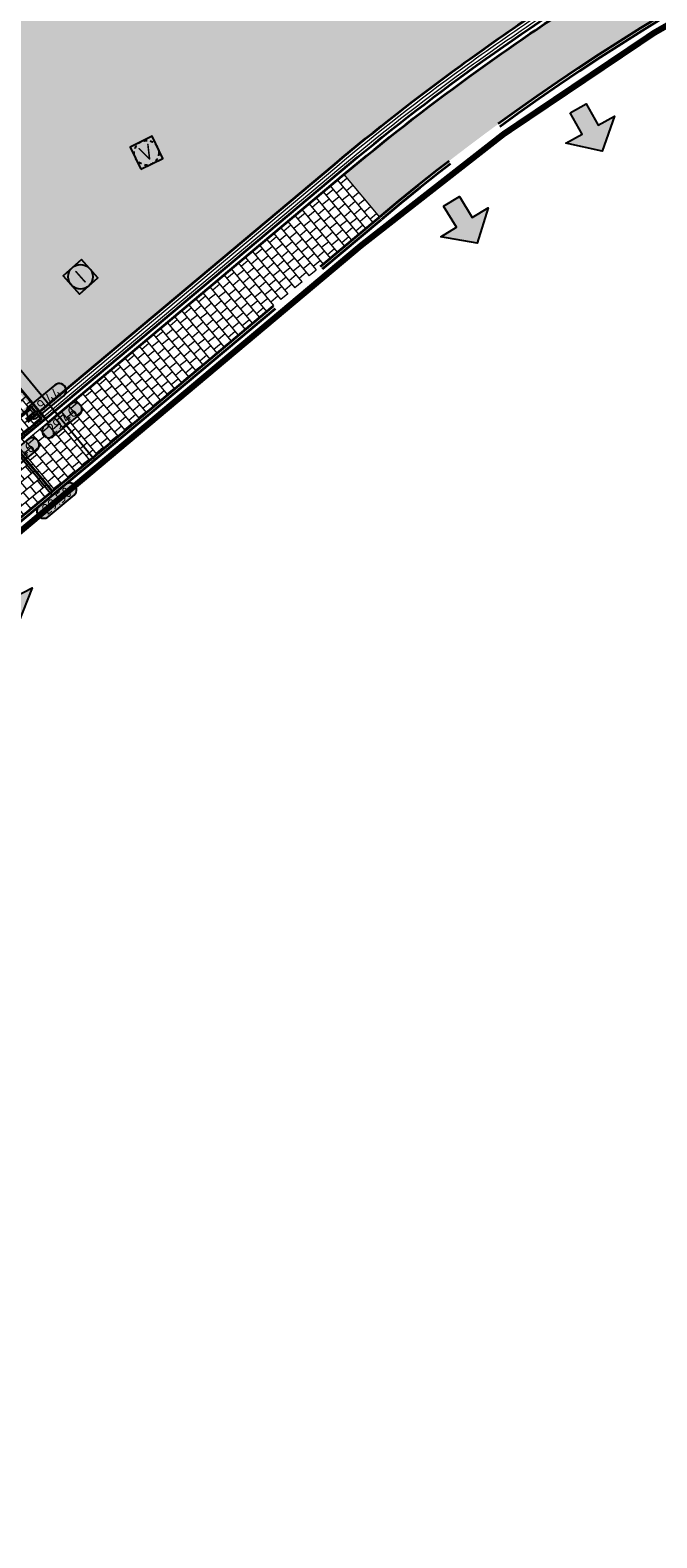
# Model space of a CAD drawing. Header units: metres. Extents: x 199937 to 201628, y 374508 to 375260.
# Tile 178 of 183: x 201489 to 201509, y 374812 to 374861. Entities that reach past the tile are written whole.
import ezdxf
from ezdxf.enums import TextEntityAlignment as Align

# ---------------------------------------------------------------- set-up
doc = ezdxf.new("R2010")
doc.units = ezdxf.units.M
for name, pattern in [('HIDDENX2', [0.75, 0.5, -0.25]), ('VH-OPSLUITBAND_100X200', [16, 8, -2, 4, -2]), ('VH-OPSLUITBAND_150X250', [24, 16, -2, 4, -2]), ('XX-PROJECTGRENS', [18, 12, -3, 0, -3])]:
    doc.linetypes.add(name, pattern=pattern)
doc.layers.add('000___INRIT-PIJL', color=252, linetype='Continuous')
for name, color, linetype, lineweight in [('B-WE-RI-VWA_RIOOLPUT_VALPUT-S', 20, 'Continuous', 25), ('N-WE-OG-HOOGTELIJN-G', 7, 'Continuous', 25), ('N-WE-RI-ITR_RIOOLPUT-S', 84, 'Continuous', 25), ('N-WE-VH-DREMPEL-G', 30, 'Continuous', 35), ('N-WE-VH-GOOT-G', 170, 'Continuous', 35), ('N-WE-VH-KANTOPSLUITING_OPSLUITBAND_100X200-G', 150, 'VH-OPSLUITBAND_100X200', 35), ('N-WE-VH-KANTOPSLUITING_OPSLUITBAND_150X250-G', 150, 'VH-OPSLUITBAND_150X250', 35), ('N-WE-VH-KANTOPSLUITING_VERLOOPBAND-S', 251, 'Continuous', 25), ('N-WE-VH-KANTVERHARDING_STREKLAAG-G', 60, 'Continuous', 18), ('N-WE-VH-VERHARDING_TEGEL-A', 252, 'Continuous', 18), ('N-WE-VH-VERHARDING_TEGEL-G', 252, 'Continuous', 35), ('N-WE-VW-MARKERING-G', 7, 'Continuous', 35), ('N-WE-VW-MARKERING-V', 7, 'Continuous', 18), ('X-XX-AL-HOOGTELABEL-S', 7, 'Continuous', 25)]:
    doc.layers.add(name, color=color, linetype=linetype, lineweight=lineweight)
doc.layers.add('N-WE-KG-GRENS_PROJECT-G', color=7, linetype='XX-PROJECTGRENS', lineweight=35, transparency=0.45)
doc.layers.add('N-WE-VH-VERHARDING_BETONSTRAATSTEEN_ROOD-A', color=7, linetype='Continuous', lineweight=0, true_color=0xa92c0a)
doc.layers.add('X-XX-AL-HULPLIJN-G', color=7, linetype='Continuous', lineweight=18, plot=False)
doc.styles.add('NLCS-ISO', font='NLCS-ISO.ttf')
doc.styles.add('NLCS-ISO-ANNOTATIEF-T18', font='NLCS-ISO.ttf', dxfattribs={"height": 1.8})

# ---------------------------------------------------------------- blocks, each defined once
blk = doc.blocks.new('inrit')
h = blk.add_hatch(color=256)
h.dxf.hatch_style = 1
h.paths.add_polyline_path([(0.3000000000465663, 1), (-0.300000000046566, 1), (-0.3000000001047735, 1.799999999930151), (-0.900000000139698, 1.799999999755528), (-2.328301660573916e-10, 2.599999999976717), (0.9000000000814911, 1.799999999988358), (0.2999999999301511, 1.799999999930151)])
at = {"color": 3, "flags": 128}
blk.add_lwpolyline([(0.3000000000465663, 1), (-0.300000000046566, 1), (-0.3000000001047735, 1.799999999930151), (-0.900000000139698, 1.799999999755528), (-2.328301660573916e-10, 2.599999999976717), (0.9000000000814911, 1.799999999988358), (0.2999999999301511, 1.799999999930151), (0.3000000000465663, 1)], dxfattribs=at)
blk = doc.blocks.new('SVH-VERLOOPBAND_TROTTOIRBAND 130 150X250 HD_OPSLUITBAND 150X250 HD_L1000_LINKS-MM')
at = {"linetype": 'Continuous', "lineweight": 0}
blk.add_lwpolyline([(0, 0), (-1000, 1.13686837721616e-13), (-1000, 150.0000000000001), (0, 150)], close=True, dxfattribs=at)
blk.add_lwpolyline([(0, 20), (-100, 20), (-900, 1.13686837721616e-13)], dxfattribs=at)
blk = doc.blocks.new('*U283')
h = blk.add_hatch(color=253)
h.dxf.hatch_style = 1
edge = h.paths.add_edge_path()
edge.add_line((2.726055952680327, 1.132202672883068), (-2.726055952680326, 1.132202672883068))
edge.add_arc((-2.726055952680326, 0), 1.132202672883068, 90, 270)
edge.add_line((-2.726055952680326, -1.132202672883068), (2.726055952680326, -1.132202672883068))
edge.add_arc((2.726055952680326, 3.697785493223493e-32), 1.132202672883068, 270, 450)
blk.add_lwpolyline([(2.726055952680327, 1.132202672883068), (-2.726055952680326, 1.132202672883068, 0.9999999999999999), (-2.726055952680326, -1.132202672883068), (2.726055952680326, -1.132202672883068, 0.9999999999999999)], format="xyb", close=True)
at = {"style": 'NLCS-ISO-ANNOTATIEF-T18'}
blk.add_attdef('HGT', text='', height=1.8, dxfattribs=at).set_placement((-0.002853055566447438, -0.0004570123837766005), align=Align.MIDDLE_CENTER)
blk = doc.blocks.new('SRI-PUT_INSPECTIE-SO')
at = {"lineweight": -3, "flags": 128}
blk.add_lwpolyline([(-1.999999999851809, -2.000000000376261), (2.000000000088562, -2.000000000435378), (2.000000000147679, 1.999999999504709), (-2.00000000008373, 1.999999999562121)], close=True, dxfattribs=at)
at = {"lineweight": -3, "ltscale": 1.5}
blk.add_circle((0, -7.105427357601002e-14), 1.999999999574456, dxfattribs=at)
at = {"ltscale": 0.1, "style": 'NLCS-ISO'}
blk.add_text('I', height=2.5, dxfattribs=at).set_placement((-0.002795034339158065, -0.007140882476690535), align=Align.MIDDLE_CENTER)
blk = doc.blocks.new('SRI-PUT_VALPUT-SO')
at = {"lineweight": -3, "flags": 128}
blk.add_lwpolyline([(-1.999999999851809, -2.00000000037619), (2.000000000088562, -2.000000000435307), (2.000000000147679, 1.99999999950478), (-2.00000000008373, 1.999999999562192)], close=True, dxfattribs=at)
at = {"linetype": 'HIDDENX2', "lineweight": -3, "ltscale": 0.25}
blk.add_circle((0, 0), 1.999999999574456, dxfattribs=at)
at = {"ltscale": 0.1, "style": 'NLCS-ISO'}
blk.add_text('V', height=2.5, dxfattribs=at).set_placement((-0.002795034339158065, -0.007140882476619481), align=Align.MIDDLE_CENTER)

msp = doc.modelspace()

# ---------------------------------------------------------------- hatches: boundary and pattern name
at = {"layer": 'N-WE-VH-VERHARDING_BETONSTRAATSTEEN_ROOD-A'}
h = msp.add_hatch(dxfattribs=at)
h.set_pattern_fill('AVH-ROO_BSS_KEIFRMT_KEPER-SO', color=36, scale=2, angle=-19.74167357, pattern_type=2)
h.set_pattern_definition([(340.25832643, (201380.8364444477, 375114.1943056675), (0.2685910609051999, 0.1267234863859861), [0.6299999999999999, -0.21]), (250.25832643, (201380.9783120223, 375114.5896202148), (0.2685910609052, 0.126723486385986), [0.6299999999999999, -0.21])])
edge = h.paths.add_edge_path()
edge.add_line((201507.9956885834, 374863.3119320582), (201505.1054497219, 374868.1067331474))
edge.add_line((201505.1054497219, 374868.1067331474), (201499.6950040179, 374864.4147148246))
edge.add_line((201499.6950040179, 374864.4147148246), (201499.6874682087, 374864.4095724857))
edge.add_arc((201496.1364254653, 374869.6134263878), 6.299999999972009, 205.4530051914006, 304.3091229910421, ccw=False)
edge.add_line((201490.4479154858, 374866.9058713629), (201485.4933009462, 374864.5476278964))
edge.add_line((201485.4933009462, 374864.5476278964), (201487.4499156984, 374860.4368259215))
edge.add_arc((201481.761405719, 374857.7292708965), 6.299999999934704, -50.40628703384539, 25.4530051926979, ccw=False)
edge.add_line((201485.7766441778, 374852.874596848), (201489.2776825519, 374848.7045064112))
edge.add_line((201489.2776825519, 374848.7045064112), (201498.8698415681, 374856.7511096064))
edge.add_arc((201547.2651336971, 374799.0624131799), 75.29999997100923, 121.43336395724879, 129.993429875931, ccw=False)
h = msp.add_hatch(dxfattribs=at)
h.set_pattern_fill('AVH-ROO_BSS_KEIFRMT_KEPER-SO', color=36, scale=2, angle=129.69, pattern_type=2)
h.set_pattern_definition([(129.69, (201109.114271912, 374903.0265801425), (-0.2957103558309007, 0.02748427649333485), [0.63, -0.21]), (39.68999999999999, (201108.7910772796, 374902.7583540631), (-0.2957103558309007, 0.02748427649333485), [0.63, -0.21])])
h.paths.add_polyline_path([(201488.7002432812, 374847.836895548), (201489.4706400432, 374848.4744950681), (201485.5854423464, 374853.1057718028), (201484.8152177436, 374852.4679670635)])
at = {"layer": 'N-WE-VH-VERHARDING_TEGEL-A'}
h = msp.add_hatch(dxfattribs=at)
h.set_pattern_fill('AVH-TEGEL_300X300_HALFST-SO', color=256, scale=5, angle=29.18063153, pattern_type=2)
h.set_pattern_definition([(29.18063153, (201499.1590564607, 374856.4063564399), (0.1887914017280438, 0.2772324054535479), [0.3, -0.3]), (119.18063153, (201499.1590564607, 374856.4063564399), (-0.2619260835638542, -0.1462693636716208), [])])
edge = h.paths.add_edge_path()
edge.add_arc((201522.9529529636, 374848.1349996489), 20.14999995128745, 115.1416162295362, 119.2238639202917)
edge.add_line((201513.1152556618, 374865.7202835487), (201510.0714852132, 374864.0175136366))
edge.add_line((201510.0714852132, 374864.0175136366), (201509.9844806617, 374863.9675393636))
edge.add_arc((201547.2651337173, 374799.0624131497), 74.85000000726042, 119.872494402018, 129.993429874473)
edge.add_line((201499.1590564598, 374856.4063564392), (201500.315916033, 374855.027343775))
edge.add_arc((201547.265133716, 374799.0624131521), 73.05000000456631, 119.87249440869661, 129.9934298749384, ccw=False)
edge.add_line((201510.8810093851, 374862.406694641), (201510.9591788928, 374862.4515941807))
edge.add_line((201510.9591788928, 374862.4515941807), (201514.5648008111, 374864.4686794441))
edge.add_line((201514.5648008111, 374864.4686794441), (201520.2566502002, 374867.1399796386))
edge.add_line((201520.2566502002, 374867.1399796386), (201530.617597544, 374871.9184724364))
edge.add_line((201530.617597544, 374871.9184724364), (201529.8637458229, 374873.5530083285))
edge.add_line((201529.8637458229, 374873.5530083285), (201519.4973445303, 374868.7720001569))
edge.add_line((201519.4973445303, 374868.7720001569), (201514.3920831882, 374866.375997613))
h = msp.add_hatch(dxfattribs=at)
h.set_pattern_fill('AVH-TEGEL_300X300_HALFST-SO', color=256, scale=5, angle=39.8044501, pattern_type=2)
h.set_pattern_definition([(39.8044501, (201324.2607280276, 374708.3205235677), (0.1344447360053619, 0.307285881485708), [0.3, -0.3]), (129.8044501, (201324.2607280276, 374708.3205235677), (-0.2304701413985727, -0.1920508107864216), [])])
edge = h.paths.add_edge_path()
edge.add_line((201488.5463605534, 374847.5144061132), (201489.695653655, 374846.1291352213))
edge.add_arc((202028.5262411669, 374196.6635398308), 843.8862255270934, 129.5880919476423, 129.6808734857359, ccw=False)
edge.add_line((201490.7480674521, 374847.0008350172), (201500.315916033, 374855.027343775))
edge.add_line((201500.315916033, 374855.027343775), (201499.1590564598, 374856.4063564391))
edge.add_line((201499.1590564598, 374856.4063564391), (201489.5908019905, 374848.3795071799))
edge.add_arc((202028.4027781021, 374196.8057139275), 845.4979323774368, 129.5886828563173, 129.6805862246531)
h = msp.add_hatch(dxfattribs=at)
h.set_pattern_fill('AVH-TEGEL_300X300_HALFST-SO', color=256, angle=129.68087348, pattern_type=2)
h.set_pattern_definition([(129.68087348, (201484.2512388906, 374843.5349055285), (-0.3069951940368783, 0.1351071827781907), [0.3, -0.3]), (219.68087348, (201484.2512388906, 374843.5349055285), (0.1915532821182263, -0.2308838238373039), [])])
h.paths.add_polyline_path([(201489.695653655, 374846.1291352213), (201488.7379138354, 374847.2835222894), (201488.3915880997, 374846.9961923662), (201484.5955692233, 374843.8246237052), (201484.2512388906, 374843.5349055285), (201485.2169553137, 374842.3871506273, -0.001728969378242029)])
at = {"layer": 'N-WE-VW-MARKERING-V'}
h = msp.add_hatch(color=256, dxfattribs=at)
h.dxf.hatch_style = 1
h.paths.add_polyline_path([(201485.5084057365, 374853.041979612), (201485.669031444, 374852.8505373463), (201485.3625841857, 374852.5934574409), (201485.4268541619, 374852.5168456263), (201485.7333014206, 374852.7739255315), (201485.8618413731, 374852.6207019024), (201485.1723350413, 374852.0422721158), (201485.2433165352, 374851.9712906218), (201485.9261113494, 374852.5440900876), (201486.0546513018, 374852.3908664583), (201485.7482040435, 374852.1337865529), (201485.8248158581, 374852.0571747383), (201486.1189212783, 374852.3142546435), (201486.2474612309, 374852.1610310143), (201485.557954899, 374851.5826012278), (201485.6222248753, 374851.5059894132), (201486.311731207, 374852.0844191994), (201486.4402711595, 374851.9311955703), (201486.1338239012, 374851.6741156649), (201486.1980938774, 374851.5975038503), (201486.5045411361, 374851.8545837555), (201486.6330810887, 374851.7013601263), (201485.9435747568, 374851.1229303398), (201486.0078447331, 374851.0463185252), (201486.6973510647, 374851.6247483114), (201486.8258910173, 374851.4715246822), (201486.5194437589, 374851.2144447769), (201486.5837137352, 374851.1378329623), (201486.8901609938, 374851.3949128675), (201487.0187009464, 374851.2416892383), (201486.3291946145, 374850.6632594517), (201486.3934645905, 374850.5866476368), (201487.0829709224, 374851.1650774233), (201487.211510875, 374851.0118537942), (201486.9050636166, 374850.754773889), (201486.9693335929, 374850.6781620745), (201487.2757808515, 374850.9352419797), (201487.4043208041, 374850.7820183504), (201486.7148144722, 374850.2035885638), (201486.7790844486, 374850.1269767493), (201487.4685907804, 374850.7054065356), (201487.5971307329, 374850.5521829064), (201487.2906834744, 374850.2951030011), (201487.3549534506, 374850.2184911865), (201487.6614007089, 374850.4755710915), (201487.7899406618, 374850.3223474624), (201487.1004343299, 374849.7439176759), (201487.1647043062, 374849.6673058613), (201487.854210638, 374850.2457356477), (201487.9827505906, 374850.0925120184), (201487.6763033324, 374849.8354321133), (201487.7405733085, 374849.7588202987), (201488.0470205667, 374850.0159002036), (201488.1755605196, 374849.8626765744), (201487.4860541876, 374849.2842467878), (201487.5503241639, 374849.2076349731), (201488.2398304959, 374849.7860647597), (201488.3683704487, 374849.6328411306), (201488.0619231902, 374849.3757612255), (201488.1261931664, 374849.2991494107), (201488.4326404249, 374849.556229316), (201488.5611803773, 374849.4030056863), (201487.8716740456, 374848.8245759), (201487.935944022, 374848.7479640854), (201488.6254503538, 374849.3263938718), (201488.7539903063, 374849.1731702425), (201488.4475430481, 374848.9160903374), (201488.5118130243, 374848.8518203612), (201488.8182602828, 374849.0965584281), (201488.9468002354, 374848.9433347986), (201488.2572939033, 374848.3649050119), (201488.3215638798, 374848.2882931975), (201489.0110702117, 374848.8667229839), (201489.1396101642, 374848.7134993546), (201488.833162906, 374848.4564194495), (201488.8974328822, 374848.3798076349), (201489.2038801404, 374848.6368875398), (201489.3324200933, 374848.4836639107), (201488.6429137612, 374847.905234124), (201488.7002432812, 374847.836895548), (201489.4704972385, 374848.4746652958), (201485.585426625, 374853.1057587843)])

# ---------------------------------------------------------------- linework, layer by layer
at = {"layer": 'N-WE-KG-GRENS_PROJECT-G', "const_width": 0.2}
msp.add_lwpolyline([(201439.4621770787, 374979.5261280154), (201492.1790662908, 374868.6795140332, 0.5255248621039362), (201499.1173922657, 374866.9516391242), (201509.4342357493, 374873.5955944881, -0.07291616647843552), (201518.823211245, 374878.069786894), (201527.0470906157, 374881.2399231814), (201530.9059065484, 374871.5719258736), (201514.3318403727, 374863.9328418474, 0.05342277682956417), (201499.7170420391, 374854.1030272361), (201477.6041772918, 374835.5521316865), (201435.0933453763, 374796.7361576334)], format="xyb", dxfattribs=at)
at = {"layer": 'N-WE-OG-HOOGTELIJN-G'}
for points in [[(201485.8125343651, 374853.5089798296), (201491.0811569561, 374847.1464953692)], [(201484.436370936, 374852.3486218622), (201489.6947809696, 374845.9984702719)]]:
    msp.add_lwpolyline(points, dxfattribs=at)
at = {"layer": 'N-WE-VH-DREMPEL-G'}
msp.add_lwpolyline([(201485.5854423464, 374853.1057718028), (201489.4704972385, 374848.4746652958)], dxfattribs=at)
at = {"layer": 'N-WE-VH-GOOT-G'}
for points in [[(201489.3019929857, 374848.7246008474), (201498.8698415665, 374856.7511096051, -0.01720387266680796), (201502.9507162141, 374859.9419860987, -0.02015088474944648), (201507.9956885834, 374863.3119320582, -0.02009214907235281)], [(201489.3036212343, 374848.7259570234, 9.947194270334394e-06), (201489.2776825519, 374848.7045064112, 9.947194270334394e-06)]]:
    msp.add_lwpolyline(points, format="xyb", dxfattribs=at)
at = {"layer": 'N-WE-VH-KANTOPSLUITING_OPSLUITBAND_100X200-G'}
for points in [[(201354.4711253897, 374635.5437827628), (201322.4843430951, 374701.9610366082, -0.3770926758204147), (201324.2607280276, 374708.3205235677), (201349.9268229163, 374725.0337018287, 0.03086709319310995), (201364.972746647, 374736.2107439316), (201404.9020720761, 374769.8858837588, 0.0115299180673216), (201418.7154571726, 374782.0652230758), (201437.23200691, 374799.1654488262, -0.002620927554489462), (201470.1070218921, 374829.3656317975, -0.008043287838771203), (201490.7480674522, 374847.0008350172), (201500.315916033, 374855.027343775, -0.04418964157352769), (201510.8810093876, 374862.4066946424), (201510.9591788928, 374862.4515941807), (201514.5648008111, 374864.4686794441), (201520.2566502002, 374867.1399796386), (201530.617597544, 374871.9184724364)], [(201354.5612212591, 374635.5871732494), (201322.5744389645, 374702.0044270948, -0.3770926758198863), (201324.3152961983, 374708.236724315), (201349.981391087, 374724.9499025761, 0.03086709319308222), (201365.0372167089, 374736.1343004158), (201404.9665010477, 374769.8094055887, 0.01152988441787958), (201418.7833038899, 374781.9917600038), (201437.299947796, 374799.0920727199, -0.002620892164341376), (201470.1737437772, 374829.2911420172, -0.008043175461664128), (201490.8120664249, 374846.9239958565), (201500.3801860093, 374854.9507319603, -0.04418964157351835), (201510.9308165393, 374862.3199810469), (201511.0084952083, 374862.3645986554), (201514.6105128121, 374864.3796675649), (201520.2988338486, 374867.049311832), (201530.6594781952, 374871.8276648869)]]:
    msp.add_lwpolyline(points, format="xyb", dxfattribs=at)
at = {"layer": 'N-WE-VH-KANTOPSLUITING_OPSLUITBAND_150X250-G', "linetype": 'Continuous'}
for points in [[(201489.4706400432, 374848.4744950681), (201499.0626514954, 374856.5212741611, -0.03736130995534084), (201508.1505041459, 374863.0549576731, -0.03729936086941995)], [(201489.5661550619, 374848.3591039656), (201499.1590564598, 374856.4063564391, -0.01720387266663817), (201503.2155434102, 374859.5781639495, -0.0200777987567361), (201508.2117050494, 374862.9165610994, -0.0200777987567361)]]:
    msp.add_lwpolyline(points, format="xyb", dxfattribs=at)
at = {"layer": 'N-WE-VH-KANTVERHARDING_STREKLAAG-G'}
for points in [[(201489.3662629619, 374848.6479890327), (201498.9341115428, 374856.6744977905, -0.01720387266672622), (201503.0095667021, 374859.8611367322, -0.02014875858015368), (201508.0472937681, 374863.2262739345, -0.02008897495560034)], [(201489.4305329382, 374848.5713772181), (201498.9983815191, 374856.5978859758, -0.01720387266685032), (201503.0684171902, 374859.7802873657, -0.02014662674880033), (201508.0988989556, 374863.1406158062, -0.02008579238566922)], [(201489.3673484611, 374848.64889315, 9.73959582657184e-06), (201489.3419541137, 374848.6278927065, 9.73959582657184e-06)], [(201489.4310756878, 374848.5718292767, 9.531948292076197e-06), (201489.4062256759, 374848.5512790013, 9.531948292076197e-06)]]:
    msp.add_lwpolyline(points, format="xyb", dxfattribs=at)
at = {"layer": 'N-WE-VH-VERHARDING_TEGEL-G'}
msp.add_lwpolyline([(201488.4505839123, 374847.6298480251), (201489.695653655, 374846.1291352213)], dxfattribs=at)
at = {"layer": 'N-WE-VW-MARKERING-G'}
for points in [[(201488.7002432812, 374847.836895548), (201489.4704972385, 374848.4746652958), (201485.585426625, 374853.1057587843)], [(201488.3215638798, 374848.2882931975), (201489.0110702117, 374848.8667229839), (201489.1396101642, 374848.7134993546), (201488.833162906, 374848.4564194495)], [(201488.8974328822, 374848.3798076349), (201489.2038801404, 374848.6368875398), (201489.3324200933, 374848.4836639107), (201488.6429137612, 374847.905234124)]]:
    msp.add_lwpolyline(points, dxfattribs=at)
at = {"layer": 'X-XX-AL-HULPLIJN-G'}
msp.add_lwpolyline([(201499.1590564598, 374856.4063564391), (201500.315916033, 374855.027343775)], dxfattribs=at)

# ---------------------------------------------------------------- block references
at = {"layer": '000___INRIT-PIJL'}
for p, rotation in [((201506.286, 374859.4379999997), 208.9978555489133), ((201502.1359999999, 374856.3949999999), 211.4507547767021), ((201487.4193991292, 374844.1814954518, 29.49697656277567), 207.0832222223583)]:
    msp.add_blockref('inrit', p, dxfattribs=dict(at, rotation=rotation))
at = {"layer": 'B-WE-RI-VWA_RIOOLPUT_VALPUT-S', "xscale": 0.2, "yscale": 0.2, "zscale": 0.2, "rotation": 25.75625535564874}
msp.add_blockref('SRI-PUT_VALPUT-SO', (201492.7561384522, 374857.1163990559, 29.11020317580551), dxfattribs=at)
at = {"layer": 'N-WE-RI-ITR_RIOOLPUT-S', "xscale": 0.2, "yscale": 0.2, "zscale": 0.2, "rotation": 221.5526823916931}
msp.add_blockref('SRI-PUT_INSPECTIE-SO', (201490.6117100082, 374853.0919458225), dxfattribs=at)
at = {"layer": 'N-WE-VH-KANTOPSLUITING_VERLOOPBAND-S', "xscale": 0.001, "yscale": 0.001, "zscale": 0.001, "rotation": 219.6247339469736}
msp.add_blockref('SVH-VERLOOPBAND_TROTTOIRBAND 130 150X250 HD_OPSLUITBAND 150X250 HD_L1000_LINKS-MM', (201488.7002432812, 374847.836895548), dxfattribs=at)
at = {"layer": 'X-XX-AL-HOOGTELABEL-S', "xscale": 0.2, "yscale": 0.2, "zscale": 0.2, "rotation": 39.62735007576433}
for p, values in [((201489.5014817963, 374849.0541398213), {'HGT': '29.44'}), ((201490.0138015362, 374848.435453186), {'HGT': '29.46'}), ((201488.6274255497, 374847.2874280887), {'HGT': '29.46'}), ((201489.8392028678, 374845.824063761), {'HGT': '29.50'})]:
    msp.add_blockref('*U283', p, dxfattribs=at).add_auto_attribs(values)

doc.saveas('drawing.dxf')
